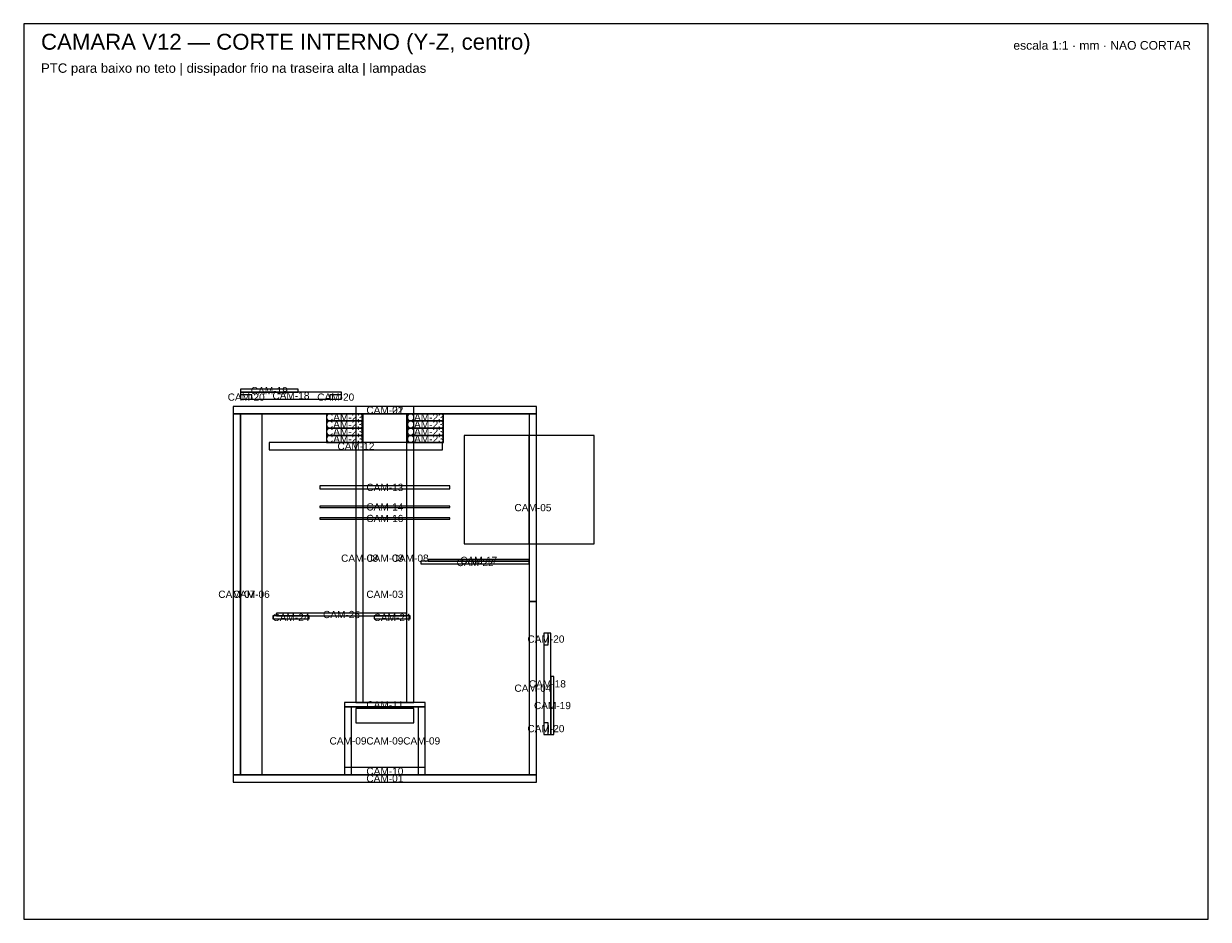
# Model space of a CAD drawing. Header units: millimetres. Extents: x 0 to 820, y 0 to 620.
import ezdxf
from ezdxf.enums import TextEntityAlignment as Align

# ---------------------------------------------------------------- set-up
doc = ezdxf.new("R2010")
doc.units = ezdxf.units.MM
for name, color, linetype in [('CORTE', 1, 'Continuous'), ('MOLDURA', 8, 'Continuous'), ('REF', 9, 'Continuous'), ('TEXTO', 7, 'Continuous')]:
    doc.layers.add(name, color=color, linetype=linetype)
doc.styles.add('ARIAL', font='arial.ttf')

msp = doc.modelspace()

# ---------------------------------------------------------------- linework, layer by layer
at = {"layer": 'CORTE'}
for points in [[(150, 365), (190, 365), (190, 367), (150, 367)], [(150, 360), (220, 360), (220, 365), (150, 365)], [(150, 360), (158, 360), (158, 363), (150, 363)], [(212, 360), (220, 360), (220, 363), (212, 363)], [(145, 350), (355, 350), (355, 355), (145, 355)], [(230, 350), (270, 350), (270, 355), (230, 355)], [(230, 350), (270, 350), (270, 355), (230, 355)], [(145, 100), (355, 100), (355, 350), (145, 350)], [(145, 100), (355, 100), (355, 350), (145, 350)], [(145, 100), (150, 100), (150, 350), (145, 350)], [(150, 100), (165, 100), (165, 350), (150, 350)], [(209.5, 345), (234.5, 345), (234.5, 350), (209.5, 350)], [(209.5, 345), (234.5, 345), (234.5, 350), (209.5, 350)], [(209.5, 340), (234.5, 340), (234.5, 345), (209.5, 345)], [(209.5, 340), (234.5, 340), (234.5, 345), (209.5, 345)], [(230, 150), (270, 150), (270, 350), (230, 350)], [(230, 150), (235, 150), (235, 350), (230, 350)], [(230, 150), (270, 150), (270, 350), (230, 350)], [(230, 150), (235, 150), (235, 350), (230, 350)], [(265, 150), (270, 150), (270, 350), (265, 350)], [(265, 150), (270, 150), (270, 350), (265, 350)], [(265.5, 345), (290.5, 345), (290.5, 350), (265.5, 350)], [(265.5, 345), (290.5, 345), (290.5, 350), (265.5, 350)], [(265.5, 340), (290.5, 340), (290.5, 345), (265.5, 345)], [(265.5, 340), (290.5, 340), (290.5, 345), (265.5, 345)], [(350, 220), (355, 220), (355, 350), (350, 350)], [(209.5, 335), (234.5, 335), (234.5, 340), (209.5, 340)], [(209.5, 335), (234.5, 335), (234.5, 340), (209.5, 340)], [(265.5, 335), (290.5, 335), (290.5, 340), (265.5, 340)], [(265.5, 335), (290.5, 335), (290.5, 340), (265.5, 340)], [(170, 325), (290, 325), (290, 330), (170, 330)], [(209.5, 330), (234.5, 330), (234.5, 335), (209.5, 335)], [(209.5, 330), (234.5, 330), (234.5, 335), (209.5, 335)], [(265.5, 330), (290.5, 330), (290.5, 335), (265.5, 335)], [(265.5, 330), (290.5, 330), (290.5, 335), (265.5, 335)], [(205, 298), (295, 298), (295, 300), (205, 300)], [(205, 285), (295, 285), (295, 286), (205, 286)], [(205, 277), (295, 277), (295, 278), (205, 278)], [(205, 277), (295, 277), (295, 278), (205, 278)], [(275, 246), (350, 246), (350, 248), (275, 248)], [(275, 246), (350, 246), (350, 248), (275, 248)], [(280, 248), (350, 248), (350, 249), (280, 249)], [(350, 100), (355, 100), (355, 220), (350, 220)], [(172.5, 208), (197.5, 208), (197.5, 210), (172.5, 210)], [(172.5, 208), (197.5, 208), (197.5, 210), (172.5, 210)], [(175, 210), (265, 210), (265, 212), (175, 212)], [(242.5, 208), (267.5, 208), (267.5, 210), (242.5, 210)], [(242.5, 208), (267.5, 208), (267.5, 210), (242.5, 210)], [(360, 128), (365, 128), (365, 198), (360, 198)], [(360, 190), (363, 190), (363, 198), (360, 198)], [(365, 128), (367, 128), (367, 168), (365, 168)], [(222, 147), (278, 147), (278, 150), (222, 150)], [(222, 147), (278, 147), (278, 150), (222, 150)], [(222, 100), (278, 100), (278, 147), (222, 147)], [(222, 100), (227, 100), (227, 147), (222, 147)], [(222, 100), (278, 100), (278, 147), (222, 147)], [(222, 100), (227, 100), (227, 147), (222, 147)], [(273, 100), (278, 100), (278, 147), (273, 147)], [(273, 100), (278, 100), (278, 147), (273, 147)], [(360, 128), (363, 128), (363, 136), (360, 136)], [(145, 95), (355, 95), (355, 100), (145, 100)], [(222, 100), (278, 100), (278, 105), (222, 105)], [(222, 100), (278, 100), (278, 105), (222, 105)]]:
    msp.add_lwpolyline(points, close=True, dxfattribs=at)
at = {"layer": 'MOLDURA'}
msp.add_lwpolyline([(0, 0), (820, 0), (820, 620), (0, 620)], close=True, dxfattribs=at)
at = {"layer": 'REF'}
for points in [[(305, 260), (350, 260), (350, 335), (305, 335)], [(350, 260), (395, 260), (395, 335), (350, 335)], [(230, 136), (270, 136), (270, 146), (230, 146)], [(230, 136), (270, 136), (270, 146), (230, 146)]]:
    msp.add_lwpolyline(points, close=True, dxfattribs=at)

# ---------------------------------------------------------------- texts
at = {"layer": 'TEXTO', "style": 'ARIAL'}
for s, height, p in [('CAMARA V12 — CORTE INTERNO (Y-Z, centro)', 11, (12, 602)), ('PTC para baixo no teto | dissipador frio na traseira alta | lampadas', 6.5, (12, 586))]:
    msp.add_text(s, height=height, dxfattribs=at).set_placement(p)
msp.add_text('escala 1:1 · mm · NAO CORTAR', height=6, dxfattribs=at).set_placement((808, 602), align=Align.RIGHT)
for s, p in [('CAM-20', (154, 361.5)), ('CAM-19', (170, 366)), ('CAM-18', (185, 362.5)), ('CAM-20', (216, 361.5)), ('CAM-02', (250, 352.5)), ('CAM-21', (250, 352.5)), ('CAM-21', (250, 352.5)), ('CAM-23', (222, 347.5)), ('CAM-23', (222, 347.5)), ('CAM-23', (222, 342.5)), ('CAM-23', (222, 342.5)), ('CAM-23', (278, 347.5)), ('CAM-23', (278, 347.5)), ('CAM-23', (278, 342.5)), ('CAM-23', (278, 342.5)), ('CAM-23', (222, 337.5)), ('CAM-23', (222, 337.5)), ('CAM-23', (278, 337.5)), ('CAM-23', (278, 337.5)), ('CAM-23', (222, 332.5)), ('CAM-23', (222, 332.5)), ('CAM-12', (230, 327.5)), ('CAM-23', (278, 332.5)), ('CAM-23', (278, 332.5)), ('CAM-13', (250, 299)), ('CAM-14', (250, 285.5)), ('CAM-05', (352.5, 285)), ('CAM-16', (250, 277.5)), ('CAM-16', (250, 277.5)), ('CAM-08', (232.5, 250)), ('CAM-08', (232.5, 250)), ('CAM-08', (250, 250)), ('CAM-08', (250, 250)), ('CAM-08', (267.5, 250)), ('CAM-08', (267.5, 250)), ('CAM-22', (312.5, 247)), ('CAM-22', (312.5, 247)), ('CAM-17', (315, 248.5)), ('CAM-07', (147.5, 225)), ('CAM-06', (157.5, 225)), ('CAM-03', (250, 225)), ('CAM-03', (250, 225)), ('CAM-25', (220, 211)), ('CAM-24', (185, 209)), ('CAM-24', (185, 209)), ('CAM-24', (255, 209)), ('CAM-24', (255, 209)), ('CAM-20', (361.5, 194)), ('CAM-18', (362.5, 163)), ('CAM-04', (352.5, 160)), ('CAM-11', (250, 148.5)), ('CAM-11', (250, 148.5)), ('CAM-19', (366, 148)), ('CAM-20', (361.5, 132)), ('CAM-09', (224.5, 123.5)), ('CAM-09', (224.5, 123.5)), ('CAM-09', (250, 123.5)), ('CAM-09', (250, 123.5)), ('CAM-09', (275.5, 123.5)), ('CAM-09', (275.5, 123.5)), ('CAM-10', (250, 102.5)), ('CAM-10', (250, 102.5)), ('CAM-01', (250, 97.5))]:
    msp.add_text(s, height=5, dxfattribs=at).set_placement(p, align=Align.MIDDLE_CENTER)

doc.saveas('drawing.dxf')
